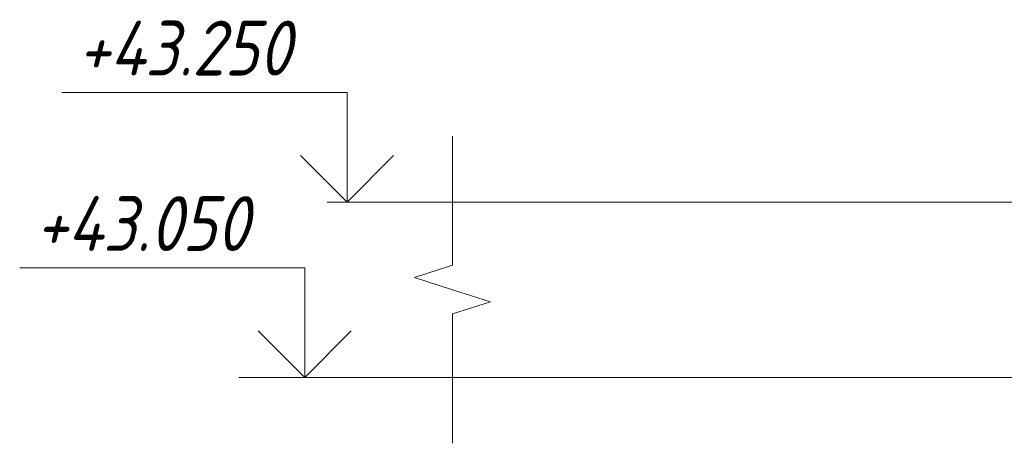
# Model space of a CAD drawing. Header units: millimetres. Extents: x 22682 to 33621, y -25388 to 48923.
# Tile 22 of 29: x 27398 to 28520, y 42975 to 43458. Entities that reach past the tile are written whole.
import ezdxf

# ---------------------------------------------------------------- set-up
doc = ezdxf.new("R2010")
doc.units = ezdxf.units.MM
for name, color, linetype, lineweight in [('A-____-NOTE-TEXT', 131, 'Continuous', 20), ('A-DETL-GENF-OTLN', 92, 'Continuous', 20), ('A-FLOR-____-MCUT', 192, 'Continuous', 50), ('G-____-____-DIMS', 111, 'Continuous', 9)]:
    doc.layers.add(name, color=color, linetype=linetype, lineweight=lineweight)
doc.styles.add('GOST Common_I_2', font='GOST_Common Italic.ttf', dxfattribs={"width": 0.9, "height": 62.5})

# ---------------------------------------------------------------- blocks, each defined once
blk = doc.blocks.new('ADSK_Обрыв_Линия - ADSK_Обрыв_линия-1072157-КЖ1_ПЭ_ВЭ15_Армирование_Пилоны_Пм-15_2_2-2')
at = {"layer": 'A-DETL-GENF-OTLN'}
for p, q in [((15323.6, 43178.2), (15323.6, 43250)), ((15323.6, 43050), (15323.6, 43122.5))]:
    blk.add_line(p, q, dxfattribs=at)
blk = doc.blocks.new('Высотные отметки - Стрелка вверх-6399-КЖ1_ПЭ_ВЭ15_Армирование_Пилоны_Пм-15_2_2-2')
at = {"layer": 'A-____-NOTE-TEXT'}
for p, q in [((15086.8, 46525), (14761.8, 46525)), ((15086.8, 46400), (15086.8, 46525)), ((15086.8, 46400), (15033.8, 46453)), ((15086.8, 46400), (15139.8, 46453)), ((15161.8, 46400), (15011.8, 46400))]:
    blk.add_line(p, q, dxfattribs=at)

msp = doc.modelspace()

# ---------------------------------------------------------------- linework, layer by layer
at = {"layer": 'A-____-NOTE-TEXT'}
for p, q in [((27891.2607, 43250), (27891.2607, 43325)), ((27891.2607, 43178.1543), (27847.9357, 43164.0772)), ((27847.9357, 43164.0772), (27891.2607, 43150)), ((27891.2607, 43150), (27934.562, 43136.25)), ((27891.2607, 43122.5), (27934.562, 43136.25)), ((27891.2607, 43050), (27891.2607, 42975))]:
    msp.add_line(p, q, dxfattribs=at)
at = {"layer": 'A-FLOR-____-MCUT', "color": 8, "lineweight": 9}
for p, q in [((29217.6471, 43250), (27891.2607, 43250)), ((27891.2607, 43050), (28967.6471, 43050))]:
    msp.add_line(p, q, dxfattribs=at)
at = {"layer": 'G-____-____-DIMS', "lineweight": 20}
for p, q in [((27946.6495, 43250), (27770.9104, 43250)), ((27989.7394, 43250), (27946.6495, 43250)), ((27974.5312, 43050), (27722.7511, 43050)), ((28010.0169, 43050), (27974.5312, 43050))]:
    msp.add_line(p, q, dxfattribs=at)

# ---------------------------------------------------------------- block references
at = {"layer": 'A-____-NOTE-TEXT'}
for p in [(12684.1191, -3150), (12635.9598, -3350)]:
    msp.add_blockref('Высотные отметки - Стрелка вверх-6399-КЖ1_ПЭ_ВЭ15_Армирование_Пилоны_Пм-15_2_2-2', p, dxfattribs=at)
at = {"layer": 'A-DETL-GENF-OTLN'}
msp.add_blockref('ADSK_Обрыв_Линия - ADSK_Обрыв_линия-1072157-КЖ1_ПЭ_ВЭ15_Армирование_Пилоны_Пм-15_2_2-2', (12567.6461, 0), dxfattribs=at)

# ---------------------------------------------------------------- texts
at = {"layer": 'G-____-____-DIMS', "lineweight": 20, "insert": (27463.9133, 43456.6768), "char_height": 62.5, "width": 316.792873, "attachment_point": 1, "line_spacing_factor": 1.022761, "style": 'GOST Common_I_2', "bg_fill": 3, "box_fill_scale": 1.25, "bg_fill_color": 256, "bg_fill_true_color": 13158600, "bg_fill_transparency": 0}
msp.add_mtext('+43.250', dxfattribs=at)

# ---------------------------------------------------------------- next in the draw order: texts
at = {"layer": 'G-____-____-DIMS', "lineweight": 20, "insert": (27415.7541, 43256.6768), "char_height": 62.5, "width": 316.792873, "attachment_point": 1, "line_spacing_factor": 1.022761, "style": 'GOST Common_I_2', "bg_fill": 3, "box_fill_scale": 1.25, "bg_fill_color": 256, "bg_fill_true_color": 13158600, "bg_fill_transparency": 0}
msp.add_mtext('+43.050', dxfattribs=at)

doc.saveas('drawing.dxf')
